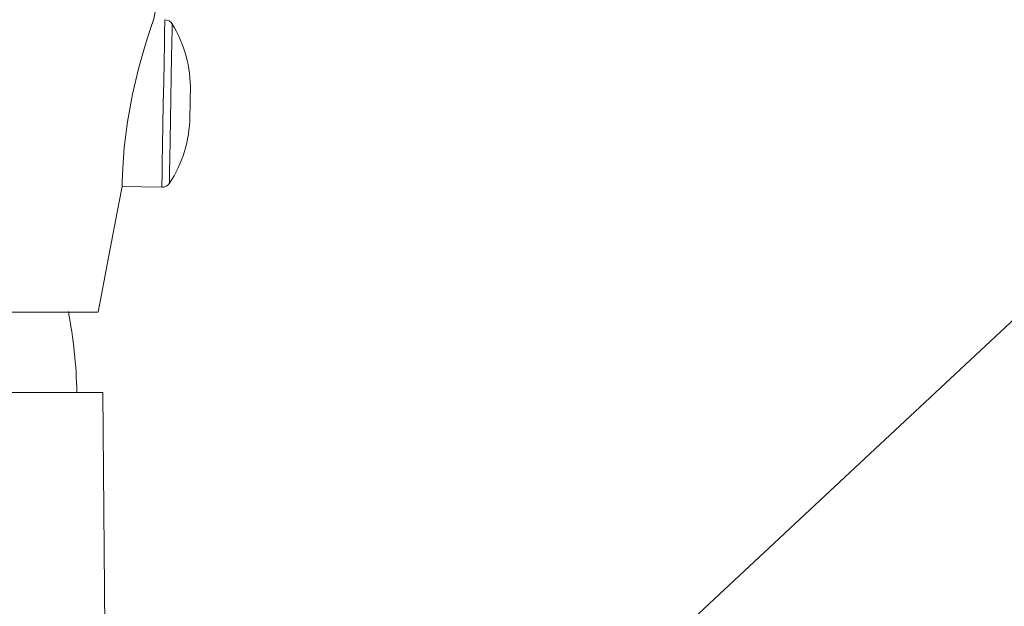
# Model space of a CAD drawing. Header units: millimetres. Extents: x 216.214 to 216.473, y 149.048 to 149.216.
import ezdxf

# ---------------------------------------------------------------- set-up
doc = ezdxf.new("R2010")
doc.units = ezdxf.units.MM
doc.layers.add('SANINDUSA', color=3, linetype='Continuous')

msp = doc.modelspace()

# ---------------------------------------------------------------- linework, layer by layer
at = {"layer": 'SANINDUSA', "linetype": 'Continuous', "lineweight": 15}
for p, q in [((216.2659806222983, 149.13659142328), (216.2682146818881, 149.1365524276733)), ((216.2396343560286, 149.1295522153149), (216.2646307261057, 149.1295522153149)), ((216.2649007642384, 149.1250522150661), (216.2164947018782, 149.1250522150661)), ((216.2652487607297, 149.0851757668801), (216.2649007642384, 149.1250522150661))]:
    msp.add_line(p, q, dxfattribs=at)
at = {"layer": 'SANINDUSA', "linetype": 'Continuous', "lineweight": 15, "flags": 128}
for points in [[(216.3684920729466, 149.1780624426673), (216.3161281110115, 149.1292322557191), (216.2639777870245, 149.0806012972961)], [(216.2677444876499, 149.1459067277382), (216.2682623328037, 149.1486415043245), (216.268839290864, 149.151539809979), (216.2697730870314, 149.1541164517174), (216.2712357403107, 149.1565200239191), (216.2729855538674, 149.1584373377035), (216.2747580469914, 149.1598099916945), (216.276681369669, 149.1608632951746), (216.2793717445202, 149.161758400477), (216.2806886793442, 149.1619869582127), (216.282390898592, 149.1621070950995), (216.2850893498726, 149.162226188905), (216.288031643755, 149.1623507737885), (216.2910741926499, 149.1624867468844), (216.2965389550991, 149.1627319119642), (216.3025553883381, 149.1629975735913), (216.3090786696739, 149.1632866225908)], [(216.2659806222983, 149.13659142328), (216.2659861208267, 149.1368561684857), (216.2660175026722, 149.137620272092), (216.2661090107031, 149.138793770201), (216.2662922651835, 149.1402308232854), (216.2665742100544, 149.1417687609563), (216.2669311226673, 149.1432662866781), (216.2673048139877, 149.1445748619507), (216.2676032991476, 149.1455107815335), (216.2677464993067, 149.1459370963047), (216.2677366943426, 149.1459082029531)], [(216.2682146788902, 149.1365524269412), (216.2682174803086, 149.1367125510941), (216.2682256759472, 149.1371820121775), (216.2682386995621, 149.1379288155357), (216.268255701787, 149.1389020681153), (216.2682754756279, 149.1400354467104), (216.2682967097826, 149.1412517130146), (216.2683179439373, 149.1424679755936), (216.2683377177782, 149.1436013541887), (216.268354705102, 149.1445746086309), (216.268367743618, 149.1453214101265), (216.2683759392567, 149.1457908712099), (216.268378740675, 149.1459509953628), (216.268378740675, 149.1459509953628)], [(216.2686407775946, 149.1367770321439), (216.2686436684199, 149.1369426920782), (216.2686521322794, 149.1374273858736), (216.2686655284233, 149.1381951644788), (216.2686828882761, 149.1391890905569), (216.2687028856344, 149.1403354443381), (216.2687240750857, 149.141549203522), (216.2687448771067, 149.1427403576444), (216.2687637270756, 149.1438205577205), (216.2687792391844, 149.1447096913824), (216.2687902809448, 149.1453418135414), (216.2687960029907, 149.1456700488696), (216.2687967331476, 149.145711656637)], [(216.2697907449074, 149.1404907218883), (216.269791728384, 149.1405466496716), (216.2697945, 149.1407059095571), (216.269798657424, 149.1409442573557), (216.2698035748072, 149.1412254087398), (216.2698084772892, 149.141506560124), (216.2698126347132, 149.1417449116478), (216.2698154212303, 149.1419041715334), (216.2698163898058, 149.1419600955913)], [(216.2646477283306, 149.1295522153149), (216.2652193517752, 149.1326218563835), (216.2658046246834, 149.1356530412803), (216.2659818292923, 149.1365911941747)]]:
    msp.add_lwpolyline(points, dxfattribs=at)
at = {"layer": 'SANINDUSA', "linetype": 'Continuous', "lineweight": 15}
for centre, radius, start, end in [((216.2683700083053, 149.1454510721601), 0.000499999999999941, 31.41092456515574, 88.999999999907), ((216.2628523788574, 149.1420816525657), 0.006965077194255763, 358.9999999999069, 31.41092456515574), ((216.2628267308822, 149.1406122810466), 0.006965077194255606, 326.5890754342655, 358.9999999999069), ((216.2682234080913, 149.1370523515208), 0.0004999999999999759, 268.999999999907, 326.5890754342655), ((216.236324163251, 149.1244717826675), 0.02712977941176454, 1.225917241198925, 10.85811547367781)]:
    msp.add_arc(centre, radius, start, end, dxfattribs=at)
msp.add_open_spline([(216.2646788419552, 149.0601295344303), (216.3790291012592, 149.1667628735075)], degree=1, dxfattribs=at)

doc.saveas('drawing.dxf')
